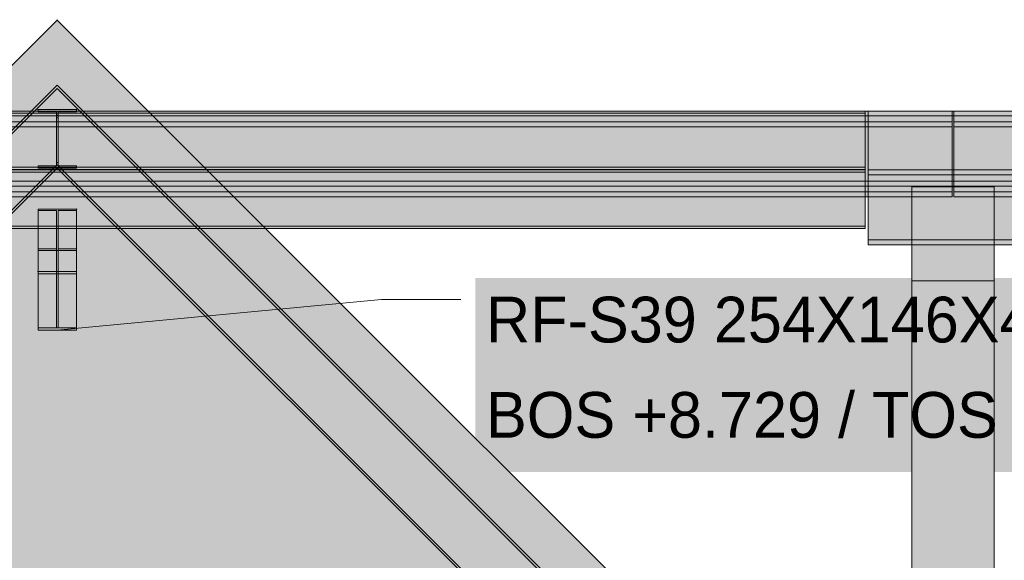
# Model space of a CAD drawing. Header units: millimetres. Extents: x -925 to 33700, y -14775 to 19578.
# Tile 75 of 163: x 9347 to 12764, y 7931 to 9807. Entities that reach past the tile are written whole.
import ezdxf

# ---------------------------------------------------------------- set-up
doc = ezdxf.new("R2010")
doc.units = ezdxf.units.MM
for name, color, linetype in [('FILL-INK', 7, 'Continuous'), ('FILL-STEEL', 7, 'Continuous'), ('FILL-WHITE', 7, 'Continuous'), ('LINE-CORE', 7, 'Continuous'), ('LINE-INK', 7, 'Continuous'), ('TEXT-INK', 7, 'Continuous')]:
    doc.layers.add(name, color=color, linetype=linetype)

msp = doc.modelspace()

# ---------------------------------------------------------------- hatches: boundary and pattern name
at = {"layer": 'FILL-INK', "true_color": 0x1a1a1f}
h = msp.add_hatch(color=250, dxfattribs=at)
h.dxf.hatch_style = 1
h.paths.add_polyline_path([(9478, 8729.3), (9647.8, 8793.1), (9656.7, 8698.5)])
at = {"layer": 'FILL-STEEL', "true_color": 0x0d2973}
h = msp.add_hatch(color=166, dxfattribs=at)
h.dxf.hatch_style = 1
h.paths.add_polyline_path([(9411.4, 8729.3), (9411.4, 8736.1), (9411.4, 8737.1), (9419.8, 8737.1), (9475.1, 8737.1), (9475.1, 8899.9), (9475.1, 8924.7), (9466.6, 8924.7), (9411.4, 8924.7), (9411.4, 8931.5), (9411.4, 8932.5), (9429.3, 8932.5), (9544.6, 8932.5), (9544.6, 8925.8), (9544.6, 8924.7), (9536, 8924.7), (9480.9, 8924.7), (9480.9, 8762.3), (9480.9, 8737.1), (9489.3, 8737.1), (9544.6, 8737.1), (9544.6, 8730.3), (9544.6, 8729.3), (9527, 8729.3)])
at = {"layer": 'FILL-WHITE', "true_color": 0xffffff}
h = msp.add_hatch(color=7, dxfattribs=at)
h.dxf.hatch_style = 1
h.paths.add_polyline_path([(9478, 9805.3), (12447.3, 6836), (12447.3, 3557.6), (11696, 3557.6), (11696, 6275), (10662, 6275), (10662, 6350), (10651.9, 6511.1), (10621.7, 6669.4), (10571.9, 6822.2), (10503.4, 6967), (10417.4, 7101.2), (10315.4, 7222.6), (10199, 7329), (10070.2, 7418.7), (9931.4, 7490.1), (9784.8, 7541.9), (9633, 7573.4), (9478.5, 7584), (9324, 7573.4), (9172.2, 7541.9), (9025.6, 7490.1), (8886.8, 7418.7), (8758, 7329), (8641.6, 7222.6), (8539.6, 7101.2), (8453.6, 6967), (8385.1, 6822.2), (8335.3, 6669.4), (8305.1, 6511.1), (8295, 6350), (8295, 6275), (7261, 6275), (7261, 3557.6), (6508.8, 3557.6), (6508.8, 6836.1)])
h = msp.add_hatch(color=7, dxfattribs=at)
h.dxf.hatch_style = 1
h.paths.add_polyline_path([(9478, 9805.3), (12447.3, 6836), (12447.3, 3557.6), (11696, 3557.6), (11696, 6275), (10662, 6275), (10662, 6350), (10651.9, 6511.1), (10621.7, 6669.4), (10571.9, 6822.2), (10503.4, 6967), (10417.4, 7101.2), (10315.4, 7222.6), (10199, 7329), (10070.2, 7418.7), (9931.4, 7490.1), (9784.8, 7541.9), (9633, 7573.4), (9478.5, 7584), (9324, 7573.4), (9172.2, 7541.9), (9025.6, 7490.1), (8886.8, 7418.7), (8758, 7329), (8641.6, 7222.6), (8539.6, 7101.2), (8453.6, 6967), (8385.1, 6822.2), (8335.3, 6669.4), (8305.1, 6511.1), (8295, 6350), (8295, 6275), (7261, 6275), (7261, 3557.6), (6508.8, 3557.6), (6508.8, 6836.1)])
h = msp.add_hatch(color=7, dxfattribs=at)
h.dxf.hatch_style = 1
h.paths.add_polyline_path([(9477.5, 9806.8), (9477.5, 9806.8), (9477.5, 9806.8), (9477.5, 9806.8), (9477.5, 9806.8), (9477.5, 9806.8), (9477.6, 9806.8), (9477.6, 9806.8), (9477.6, 9806.8), (9477.6, 9806.8), (9477.6, 9806.9), (9477.6, 9806.9), (9477.6, 9806.9), (9477.6, 9806.9), (9477.7, 9806.9), (9477.7, 9806.9), (9477.9, 9806.9), (9477.9, 9806.9), (9477.9, 9806.9), (9477.9, 9806.9), (9478, 9806.9), (9478, 9806.9), (9478.1, 9806.9), (9478.1, 9806.9), (9478.1, 9806.9), (9478.1, 9806.9), (9478.3, 9806.9), (9478.3, 9806.9), (9478.4, 9806.9), (9478.4, 9806.9), (9478.4, 9806.8), (9478.4, 9806.8), (9478.5, 9806.8), (9478.5, 9806.8), (9478.5, 9806.8), (9478.5, 9806.8), (9478.5, 9806.8), (9478.5, 9806.8), (9478, 9805.3)])
h = msp.add_hatch(color=7, dxfattribs=at)
h.dxf.hatch_style = 1
h.paths.add_polyline_path([(9477.5, 9806.8), (9477.5, 9806.8), (9477.5, 9806.8), (9477.5, 9806.8), (9477.5, 9806.8), (9477.5, 9806.8), (9477.6, 9806.8), (9477.6, 9806.8), (9477.6, 9806.8), (9477.6, 9806.8), (9477.6, 9806.9), (9477.6, 9806.9), (9477.6, 9806.9), (9477.6, 9806.9), (9477.7, 9806.9), (9477.7, 9806.9), (9477.9, 9806.9), (9477.9, 9806.9), (9477.9, 9806.9), (9477.9, 9806.9), (9478, 9806.9), (9478, 9806.9), (9478.1, 9806.9), (9478.1, 9806.9), (9478.1, 9806.9), (9478.1, 9806.9), (9478.3, 9806.9), (9478.3, 9806.9), (9478.4, 9806.9), (9478.4, 9806.9), (9478.4, 9806.8), (9478.4, 9806.8), (9478.5, 9806.8), (9478.5, 9806.8), (9478.5, 9806.8), (9478.5, 9806.8), (9478.5, 9806.8), (9478.5, 9806.8), (9478, 9805.3)])
h = msp.add_hatch(color=7, dxfattribs=at)
h.dxf.hatch_style = 1
h.paths.add_polyline_path([(6471.3, 6572.5), (9478, 9579.2), (12840.7, 6216.5), (12835.2, 6211), (9478, 9568.1), (6476.8, 6567), (6471.3, 6572.5)])
h = msp.add_hatch(color=7, dxfattribs=at)
h.dxf.hatch_style = 1
h.paths.add_polyline_path([(6471.3, 6572.5), (9478, 9579.2), (12840.7, 6216.5), (12835.2, 6211), (9478, 9568.1), (6476.8, 6567), (6471.3, 6572.5)])
h = msp.add_hatch(color=7, dxfattribs=at)
h.dxf.hatch_style = 1
h.paths.add_polyline_path([(9478, 9568.1), (12835.2, 6211), (12702.5, 6078.3), (9478, 9302.8), (6609.5, 6434.3), (6476.8, 6567)])
h = msp.add_hatch(color=7, dxfattribs=at)
h.dxf.hatch_style = 1
h.paths.add_polyline_path([(9478, 9568.1), (12835.2, 6211), (12702.5, 6078.3), (9478, 9302.8), (6609.5, 6434.3), (6476.8, 6567)])
h = msp.add_hatch(color=7, dxfattribs=at)
h.dxf.hatch_style = 1
h.paths.add_polyline_path([(6372.5, 9490), (12583.5, 9490), (12583.5, 9472.7), (6372.5, 9472.7)])
h = msp.add_hatch(color=7, dxfattribs=at)
h.dxf.hatch_style = 1
h.paths.add_polyline_path([(6372.5, 9490), (12583.5, 9490), (12583.5, 9472.7), (6372.5, 9472.7)])
h = msp.add_hatch(color=7, dxfattribs=at)
h.dxf.hatch_style = 1
h.paths.add_polyline_path([(6372.5, 9472.7), (12583.5, 9472.7), (12583.5, 9247), (6372.5, 9247)])
h = msp.add_hatch(color=7, dxfattribs=at)
h.dxf.hatch_style = 1
h.paths.add_polyline_path([(6372.5, 9472.7), (12583.5, 9472.7), (12583.5, 9247), (6372.5, 9247)])
h = msp.add_hatch(color=7, dxfattribs=at)
h.dxf.hatch_style = 1
h.paths.add_polyline_path([(7030, 9490), (12281, 9490), (12281, 9490), (12281, 9482.2), (7030, 9482.2), (7030, 9482.2)])
h = msp.add_hatch(color=7, dxfattribs=at)
h.dxf.hatch_style = 1
h.paths.add_polyline_path([(7030, 9490), (12281, 9490), (12281, 9482.2), (7030, 9482.2)])
h = msp.add_hatch(color=7, dxfattribs=at)
h.dxf.hatch_style = 1
h.paths.add_polyline_path([(7030, 9294.6), (7030, 9482.2), (12281, 9482.2), (12281, 9294.6), (7030, 9294.6)])
h = msp.add_hatch(color=7, dxfattribs=at)
h.dxf.hatch_style = 1
h.paths.add_polyline_path([(7030, 9482.2), (12281, 9482.2), (12281, 9294.6), (7030, 9294.6), (7030, 9482.2)])
h = msp.add_hatch(color=7, dxfattribs=at)
h.dxf.hatch_style = 1
h.paths.add_polyline_path([(9409.8, 9495.2), (9409.8, 9495.2), (9411.4, 9495), (9409.8, 9495.1)])
h = msp.add_hatch(color=7, dxfattribs=at)
h.dxf.hatch_style = 1
h.paths.add_polyline_path([(9411.4, 9299.6), (9475.1, 9299.6), (9475.1, 9475), (9475.1, 9487.2), (9411.4, 9487.2), (9411.4, 9495), (9544.6, 9495), (9544.6, 9487.2), (9480.9, 9487.2), (9480.9, 9311.8), (9480.9, 9299.6), (9544.6, 9299.6), (9544.6, 9291.8), (9411.4, 9291.8)])
h = msp.add_hatch(color=7, dxfattribs=at)
h.dxf.hatch_style = 1
h.paths.add_polyline_path([(9544.6, 9495), (9544.6, 9487.2), (9480.9, 9487.2), (9480.9, 9466), (9480.9, 9299.6), (9544.6, 9299.6), (9544.6, 9291.8), (9411.4, 9291.8), (9411.4, 9299.6), (9475.1, 9299.6), (9475.1, 9487.2), (9411.4, 9487.2), (9411.4, 9495)])
h = msp.add_hatch(color=7, dxfattribs=at)
h.dxf.hatch_style = 1
h.paths.add_polyline_path([(9475.1, 9299.6), (9475.1, 9466), (9480.9, 9466), (9480.9, 9299.6), (9544.6, 9299.6), (9544.6, 9291.8), (9411.4, 9291.8), (9411.4, 9299.6)])
h = msp.add_hatch(color=7, dxfattribs=at)
h.dxf.hatch_style = 1
h.paths.add_polyline_path([(9475.1, 9311.8), (9475.1, 9475), (9480.9, 9475), (9480.9, 9311.8)])
h = msp.add_hatch(color=7, dxfattribs=at)
h.dxf.hatch_style = 1
h.paths.add_polyline_path([(9546.2, 9495.2), (9546.2, 9495.2), (9546.2, 9495.1), (9544.6, 9495), (9544.6, 9495)])
h = msp.add_hatch(color=7, dxfattribs=at)
h.dxf.hatch_style = 1
h.paths.add_polyline_path([(12291, 9490), (15735.8, 9490), (19077.1, 6148.8), (19077.1, 6148.8), (19077.1, 6148.8), (19077.1, 6148.8), (19064.8, 6136.5), (15728.6, 9472.7), (12291, 9472.7)])
h = msp.add_hatch(color=7, dxfattribs=at)
h.dxf.hatch_style = 1
h.paths.add_polyline_path([(15735.8, 9490), (19077.1, 6148.8), (19077.1, 6148.8), (19077.1, 6148.8), (19077.1, 6148.8), (19064.8, 6136.5), (15728.6, 9472.7), (12291, 9472.7), (12291, 9490)])
h = msp.add_hatch(color=7, dxfattribs=at)
h.dxf.hatch_style = 1
h.paths.add_polyline_path([(12291, 9472.7), (15728.6, 9472.7), (19064.8, 6136.5), (18905.2, 5976.9), (15635.2, 9247), (12291, 9247)])
h = msp.add_hatch(color=7, dxfattribs=at)
h.dxf.hatch_style = 1
h.paths.add_polyline_path([(12291, 9472.7), (15728.6, 9472.7), (19064.8, 6136.5), (18905.2, 5976.9), (15635.2, 9247), (12291, 9247)])
h = msp.add_hatch(color=7, dxfattribs=at)
h.dxf.hatch_style = 1
h.paths.add_polyline_path([(12588.5, 9490), (15735.8, 9490), (19077.1, 6148.8), (19077.1, 6148.8), (19077.1, 6148.8), (19077.1, 6148.8), (19064.8, 6136.5), (15728.6, 9472.7), (12588.5, 9472.7)])
h = msp.add_hatch(color=7, dxfattribs=at)
h.dxf.hatch_style = 1
h.paths.add_polyline_path([(15735.8, 9490), (19077.1, 6148.8), (19077.1, 6148.8), (19077.1, 6148.8), (19077.1, 6148.8), (19064.8, 6136.5), (15728.6, 9472.7), (12588.5, 9472.7), (12588.5, 9490), (12588.5, 9490)])
h = msp.add_hatch(color=7, dxfattribs=at)
h.dxf.hatch_style = 1
h.paths.add_polyline_path([(12588.5, 9472.7), (15728.6, 9472.7), (19064.8, 6136.5), (18905.2, 5976.9), (15635.2, 9247), (12588.5, 9247)])
h = msp.add_hatch(color=7, dxfattribs=at)
h.dxf.hatch_style = 1
h.paths.add_polyline_path([(12588.5, 9472.7), (15728.6, 9472.7), (19064.8, 6136.5), (18905.2, 5976.9), (15635.2, 9247), (12588.5, 9247)])
h = msp.add_hatch(color=7, dxfattribs=at)
h.dxf.hatch_style = 1
h.paths.add_polyline_path([(6372.5, 9452), (12583.5, 9452), (12583.5, 9434.7), (6372.5, 9434.7)])
h = msp.add_hatch(color=7, dxfattribs=at)
h.dxf.hatch_style = 1
h.paths.add_polyline_path([(6372.5, 9452), (12583.5, 9452), (12583.5, 9434.7), (6372.5, 9434.7)])
h = msp.add_hatch(color=7, dxfattribs=at)
h.dxf.hatch_style = 1
h.paths.add_polyline_path([(6372.5, 9434.7), (12583.5, 9434.7), (12583.5, 9209), (6372.5, 9209)])
h = msp.add_hatch(color=7, dxfattribs=at)
h.dxf.hatch_style = 1
h.paths.add_polyline_path([(6372.5, 9434.7), (12583.5, 9434.7), (12583.5, 9209), (6372.5, 9209)])
h = msp.add_hatch(color=7, dxfattribs=at)
h.dxf.hatch_style = 1
h.paths.add_polyline_path([(12588.5, 9452), (15773.8, 9452), (19077.1, 6148.8), (19064.8, 6136.5), (15766.6, 9434.7), (12588.5, 9434.7), (12588.5, 9434.7)])
h = msp.add_hatch(color=7, dxfattribs=at)
h.dxf.hatch_style = 1
h.paths.add_polyline_path([(15773.8, 9452), (19077.1, 6148.8), (19064.8, 6136.5), (15766.6, 9434.7), (12588.5, 9434.7), (12588.5, 9452)])
h = msp.add_hatch(color=7, dxfattribs=at)
h.dxf.hatch_style = 1
h.paths.add_polyline_path([(12588.5, 9434.7), (15766.6, 9434.7), (19064.8, 6136.5), (18905.2, 5976.9), (15673.2, 9209), (12588.5, 9209)])
h = msp.add_hatch(color=7, dxfattribs=at)
h.dxf.hatch_style = 1
h.paths.add_polyline_path([(12588.5, 9434.7), (15766.6, 9434.7), (19064.8, 6136.5), (18905.2, 5976.9), (15673.2, 9209), (12588.5, 9209)])
h = msp.add_hatch(color=7, dxfattribs=at)
h.dxf.hatch_style = 1
h.paths.add_polyline_path([(6609.5, 6434.3), (9478, 9302.8), (12702.5, 6078.3), (12697, 6072.8), (9478, 9291.8), (6615, 6428.8), (6609.5, 6434.3)])
h = msp.add_hatch(color=7, dxfattribs=at)
h.dxf.hatch_style = 1
h.paths.add_polyline_path([(6609.5, 6434.3), (9478, 9302.8), (12702.5, 6078.3), (12697, 6072.8), (9478, 9291.8), (6615, 6428.8), (6609.5, 6434.3)])
h = msp.add_hatch(color=7, dxfattribs=at)
h.dxf.hatch_style = 1
h.paths.add_polyline_path([(7030, 9294.6), (12281, 9294.6), (12281, 9294.6), (12281, 9286.8), (7030, 9286.8), (7030, 9286.8)])
h = msp.add_hatch(color=7, dxfattribs=at)
h.dxf.hatch_style = 1
h.paths.add_polyline_path([(7030, 9294.6), (12281, 9294.6), (12281, 9286.8), (7030, 9286.8)])
h = msp.add_hatch(color=7, dxfattribs=at)
h.dxf.hatch_style = 1
h.paths.add_polyline_path([(7030, 9286), (12281, 9286), (12281, 9286), (12281, 9278.2), (7030, 9278.2), (7030, 9278.2)])
h = msp.add_hatch(color=7, dxfattribs=at)
h.dxf.hatch_style = 1
h.paths.add_polyline_path([(7030, 9286), (12281, 9286), (12281, 9278.2), (7030, 9278.2)])
h = msp.add_hatch(color=7, dxfattribs=at)
h.dxf.hatch_style = 1
h.paths.add_polyline_path([(7030, 9090.6), (7030, 9278.2), (12281, 9278.2), (12281, 9090.6), (7030, 9090.6)])
h = msp.add_hatch(color=7, dxfattribs=at)
h.dxf.hatch_style = 1
h.paths.add_polyline_path([(7030, 9278.2), (12281, 9278.2), (12281, 9090.6), (7030, 9090.6), (7030, 9278.2)])
h = msp.add_hatch(color=7, dxfattribs=at)
h.dxf.hatch_style = 1
h.paths.add_polyline_path([(12291, 9286), (15939.8, 9286), (19077.1, 6148.8), (19064.8, 6136.5), (15932.6, 9268.7), (12291, 9268.7), (12291, 9268.7)])
h = msp.add_hatch(color=7, dxfattribs=at)
h.dxf.hatch_style = 1
h.paths.add_polyline_path([(15939.8, 9286), (19077.1, 6148.8), (19064.8, 6136.5), (15932.6, 9268.7), (12291, 9268.7), (12291, 9286), (12291, 9286)])
h = msp.add_hatch(color=7, dxfattribs=at)
h.dxf.hatch_style = 1
h.paths.add_polyline_path([(12291, 9268.7), (15932.6, 9268.7), (19064.8, 6136.5), (18905.2, 5976.9), (15839.2, 9043), (12291, 9043)])
h = msp.add_hatch(color=7, dxfattribs=at)
h.dxf.hatch_style = 1
h.paths.add_polyline_path([(12291, 9268.7), (15932.6, 9268.7), (19064.8, 6136.5), (18905.2, 5976.9), (15839.2, 9043), (12291, 9043), (12291, 9268.7)])
h = msp.add_hatch(color=7, dxfattribs=at)
h.dxf.hatch_style = 1
h.paths.add_polyline_path([(6372.5, 9247), (12583.5, 9247), (12583.5, 9229.7), (6372.5, 9229.7)])
h = msp.add_hatch(color=7, dxfattribs=at)
h.dxf.hatch_style = 1
h.paths.add_polyline_path([(6372.5, 9247), (12583.5, 9247), (12583.5, 9229.7), (6372.5, 9229.7)])
h = msp.add_hatch(color=7, dxfattribs=at)
h.dxf.hatch_style = 1
h.paths.add_polyline_path([(12291, 9247), (15635.2, 9247), (18905.2, 5976.9), (18905.2, 5976.9), (18905.2, 5976.9), (18905.2, 5976.9), (18893, 5964.7), (15628, 9229.7), (12291, 9229.7)])
h = msp.add_hatch(color=7, dxfattribs=at)
h.dxf.hatch_style = 1
h.paths.add_polyline_path([(15635.2, 9247), (18905.2, 5976.9), (18905.2, 5976.9), (18905.2, 5976.9), (18905.2, 5976.9), (18893, 5964.7), (15628, 9229.7), (12291, 9229.7), (12291, 9247)])
h = msp.add_hatch(color=7, dxfattribs=at)
h.dxf.hatch_style = 1
h.paths.add_polyline_path([(12443, 9227), (12728.8, 9227), (12728.8, 6674.1), (12443, 6674.1)])
h = msp.add_hatch(color=7, dxfattribs=at)
h.dxf.hatch_style = 1
h.paths.add_polyline_path([(12443, 9227), (12728.8, 9227), (12728.8, 3350), (12443, 3350)])
h = msp.add_hatch(color=7, dxfattribs=at)
h.dxf.hatch_style = 1
h.paths.add_polyline_path([(12588.5, 9247), (15635.2, 9247), (15635.2, 9247), (15635.2, 9247), (15635.2, 9247), (18905.2, 5976.9), (18905.2, 5976.9), (18905.2, 5976.9), (18905.2, 5976.9), (18893, 5964.7), (15628, 9229.7), (12588.5, 9229.7)])
h = msp.add_hatch(color=7, dxfattribs=at)
h.dxf.hatch_style = 1
h.paths.add_polyline_path([(15635.2, 9247), (18905.2, 5976.9), (18905.2, 5976.9), (18905.2, 5976.9), (18905.2, 5976.9), (18893, 5964.7), (15628, 9229.7), (12588.5, 9229.7), (12588.5, 9247)])
h = msp.add_hatch(color=7, dxfattribs=at)
h.dxf.hatch_style = 1
h.paths.add_polyline_path([(6372.5, 9209), (12583.5, 9209), (12583.5, 9191.7), (6372.5, 9191.7)])
h = msp.add_hatch(color=7, dxfattribs=at)
h.dxf.hatch_style = 1
h.paths.add_polyline_path([(6372.5, 9209), (12583.5, 9209), (12583.5, 9191.7), (6372.5, 9191.7)])
h = msp.add_hatch(color=7, dxfattribs=at)
h.dxf.hatch_style = 1
h.paths.add_polyline_path([(12588.5, 9209), (15673.2, 9209), (18905.2, 5976.9), (18905.2, 5976.9), (18893, 5964.7), (15666, 9191.7), (12588.5, 9191.7)])
h = msp.add_hatch(color=7, dxfattribs=at)
h.dxf.hatch_style = 1
h.paths.add_polyline_path([(15673.2, 9209), (18905.2, 5976.9), (18905.2, 5976.9), (18893, 5964.7), (15666, 9191.7), (12588.5, 9191.7), (12588.5, 9209)])
h = msp.add_hatch(color=7, dxfattribs=at)
h.dxf.hatch_style = 1
h.paths.add_polyline_path([(9411.4, 9011.7), (9475.1, 9011.7), (9475.1, 9144.4), (9411.4, 9144.4), (9411.4, 9149.9), (9544.6, 9149.9), (9544.6, 9144.4), (9480.9, 9144.4), (9480.9, 9011.7), (9544.6, 9011.7), (9544.6, 9006.2), (9411.4, 9006.2)])
h = msp.add_hatch(color=7, dxfattribs=at)
h.dxf.hatch_style = 1
h.paths.add_polyline_path([(9411.4, 9149.9), (9544.6, 9149.9), (9544.6, 8932.5), (9411.4, 8932.5), (9411.4, 9149.9)])
h = msp.add_hatch(color=7, dxfattribs=at)
h.dxf.hatch_style = 1
h.paths.add_polyline_path([(9411.4, 8924.7), (9411.4, 9144.4), (9475.1, 9144.4), (9475.1, 8924.7)])
h = msp.add_hatch(color=7, dxfattribs=at)
h.dxf.hatch_style = 1
h.paths.add_polyline_path([(9480.9, 8924.7), (9480.9, 9144.4), (9544.6, 9144.4), (9544.6, 8924.7)])
h = msp.add_hatch(color=7, dxfattribs=at)
h.dxf.hatch_style = 1
h.paths.add_polyline_path([(9546.2, 9150), (9546.2, 9150), (9546.2, 9150), (9546.2, 9149.9), (9544.6, 9149.9)])
h = msp.add_hatch(color=7, dxfattribs=at)
h.dxf.hatch_style = 1
h.paths.add_polyline_path([(7030, 9090.6), (12281, 9090.6), (12281, 9090.6), (12281, 9082.8), (7030, 9082.8), (7030, 9082.8)])
h = msp.add_hatch(color=7, dxfattribs=at)
h.dxf.hatch_style = 1
h.paths.add_polyline_path([(7030, 9090.6), (12281, 9090.6), (12281, 9082.8), (7030, 9082.8)])
h = msp.add_hatch(color=7, dxfattribs=at)
h.dxf.hatch_style = 1
h.paths.add_polyline_path([(12291, 9043), (15839.2, 9043), (18905.2, 5976.9), (18905.2, 5976.9), (18893, 5964.7), (15832, 9025.7), (12291, 9025.7), (12291, 9025.7)])
h = msp.add_hatch(color=7, dxfattribs=at)
h.dxf.hatch_style = 1
h.paths.add_polyline_path([(15839.2, 9043), (18905.2, 5976.9), (18905.2, 5976.9), (18893, 5964.7), (15832, 9025.7), (12291, 9025.7), (12291, 9043)])
h = msp.add_hatch(color=7, dxfattribs=at)
h.dxf.hatch_style = 1
h.paths.add_polyline_path([(9475.1, 9011.7), (9475.1, 8737.1), (9411.4, 8737.1), (9411.4, 9011.7)])
h = msp.add_hatch(color=7, dxfattribs=at)
h.dxf.hatch_style = 1
h.paths.add_polyline_path([(9411.4, 8729.3), (9411.4, 9006.2), (9544.6, 9006.2), (9544.6, 8729.3)])
h = msp.add_hatch(color=7, dxfattribs=at)
h.dxf.hatch_style = 1
h.paths.add_polyline_path([(9544.6, 9011.7), (9544.6, 8737.1), (9480.9, 8737.1), (9480.9, 9011.7)])
h = msp.add_hatch(color=7, dxfattribs=at)
h.dxf.hatch_style = 1
h.paths.add_polyline_path([(9409.8, 8932.7), (9409.8, 8932.7), (9411.4, 8932.5), (9411.4, 8932.5), (9409.8, 8932.6)])
h = msp.add_hatch(color=7, dxfattribs=at)
h.dxf.hatch_style = 1
h.paths.add_polyline_path([(9544.6, 8932.5), (9544.6, 8924.7), (9411.4, 8924.7), (9411.4, 8932.5)])
h = msp.add_hatch(color=7, dxfattribs=at)
h.dxf.hatch_style = 1
h.paths.add_polyline_path([(9475.1, 8737.1), (9475.1, 8924.7), (9480.9, 8924.7), (9480.9, 8737.1)])
h = msp.add_hatch(color=7, dxfattribs=at)
h.dxf.hatch_style = 1
h.paths.add_polyline_path([(9546.2, 8932.7), (9546.2, 8932.7), (9546.2, 8932.6), (9544.6, 8932.5), (9544.6, 8932.5)])
h = msp.add_hatch(color=7, dxfattribs=at)
h.dxf.hatch_style = 1
h.paths.add_polyline_path([(10928, 8236.6), (14042.4, 8236.6), (14042.4, 8910.6), (10928, 8910.6)])
h = msp.add_hatch(color=7, dxfattribs=at)
h.dxf.hatch_style = 1
h.paths.add_polyline_path([(12443, 8900.5), (12728.8, 8900.5), (12728.8, 6500), (12443, 6500)])
h = msp.add_hatch(color=7, dxfattribs=at)
h.dxf.hatch_style = 1
h.paths.add_polyline_path([(12728.8, 8900.5), (12728.8, 6500), (12443, 6500), (12443, 8900.5)])
h = msp.add_hatch(color=7, dxfattribs=at)
h.dxf.hatch_style = 1
h.paths.add_polyline_path([(9411.4, 8737.1), (9544.6, 8737.1), (9544.6, 8729.3), (9411.4, 8729.3)])

# ---------------------------------------------------------------- linework, layer by layer
at = {"layer": 'LINE-CORE', "lineweight": 5}
msp.add_lwpolyline([(6508.8, 6836.1), (9478, 9805.3), (12447.3, 6836), (12447.3, 3557.6)], dxfattribs=at)
msp.add_lwpolyline([(6508.8, 6836.1), (9478, 9805.3), (12447.3, 6836), (12447.3, 3557.6)], dxfattribs=at)
for points in [[(9477.5, 9806.8), (9477.5, 9806.8), (9477.5, 9806.8), (9477.5, 9806.8), (9477.5, 9806.8), (9477.5, 9806.8), (9477.6, 9806.8), (9477.6, 9806.8), (9477.6, 9806.8), (9477.6, 9806.8), (9477.6, 9806.9), (9477.6, 9806.9), (9477.6, 9806.9), (9477.6, 9806.9), (9477.7, 9806.9), (9477.7, 9806.9), (9477.9, 9806.9), (9477.9, 9806.9), (9477.9, 9806.9), (9477.9, 9806.9), (9478, 9806.9), (9478, 9806.9), (9478.1, 9806.9), (9478.1, 9806.9), (9478.1, 9806.9), (9478.1, 9806.9), (9478.3, 9806.9), (9478.3, 9806.9), (9478.4, 9806.9), (9478.4, 9806.9), (9478.4, 9806.8), (9478.4, 9806.8), (9478.5, 9806.8), (9478.5, 9806.8), (9478.5, 9806.8), (9478.5, 9806.8), (9478.5, 9806.8), (9478.5, 9806.8), (9478, 9805.3)], [(9477.5, 9806.8), (9477.5, 9806.8), (9477.5, 9806.8), (9477.5, 9806.8), (9477.5, 9806.8), (9477.5, 9806.8), (9477.6, 9806.8), (9477.6, 9806.8), (9477.6, 9806.8), (9477.6, 9806.8), (9477.6, 9806.9), (9477.6, 9806.9), (9477.6, 9806.9), (9477.6, 9806.9), (9477.7, 9806.9), (9477.7, 9806.9), (9477.9, 9806.9), (9477.9, 9806.9), (9477.9, 9806.9), (9477.9, 9806.9), (9478, 9806.9), (9478, 9806.9), (9478.1, 9806.9), (9478.1, 9806.9), (9478.1, 9806.9), (9478.1, 9806.9), (9478.3, 9806.9), (9478.3, 9806.9), (9478.4, 9806.9), (9478.4, 9806.9), (9478.4, 9806.8), (9478.4, 9806.8), (9478.5, 9806.8), (9478.5, 9806.8), (9478.5, 9806.8), (9478.5, 9806.8), (9478.5, 9806.8), (9478.5, 9806.8), (9478, 9805.3)], [(6471.3, 6572.5), (9478, 9579.2), (12840.7, 6216.5), (12835.2, 6211), (9478, 9568.1), (6476.8, 6567), (6471.3, 6572.5)], [(6471.3, 6572.5), (9478, 9579.2), (12840.7, 6216.5), (12835.2, 6211), (9478, 9568.1), (6476.8, 6567), (6471.3, 6572.5)], [(9478, 9568.1), (12835.2, 6211), (12835.2, 6211), (12702.5, 6078.3), (9478, 9302.8), (6609.5, 6434.3), (6476.8, 6567)], [(9478, 9568.1), (12835.2, 6211), (12835.2, 6211), (12702.5, 6078.3), (9478, 9302.8), (6609.5, 6434.3), (6476.8, 6567)], [(6372.5, 9490), (12583.5, 9490), (12583.5, 9490), (12583.5, 9472.7), (6372.5, 9472.7), (6372.5, 9472.7)], [(6372.5, 9490), (12583.5, 9490), (12583.5, 9472.7), (6372.5, 9472.7)], [(6372.5, 9472.7), (12583.5, 9472.7), (12583.5, 9472.7), (12583.5, 9247), (6372.5, 9247), (6372.5, 9247)], [(6372.5, 9472.7), (12583.5, 9472.7), (12583.5, 9247), (12583.5, 9247), (6372.5, 9247), (6372.5, 9472.7)], [(7030, 9490), (12281, 9490), (12281, 9490), (12281, 9482.2), (7030, 9482.2), (7030, 9482.2)], [(7030, 9490), (12281, 9490), (12281, 9482.2), (7030, 9482.2)], [(7030, 9294.6), (7030, 9482.2), (12281, 9482.2), (12281, 9482.2), (12281, 9482.2), (12281, 9482.2), (12281, 9294.6), (7030, 9294.6), (7030, 9294.6), (7030, 9294.6)], [(7030, 9482.2), (7030, 9482.2), (12281, 9482.2), (12281, 9294.6), (12281, 9294.6), (12281, 9294.6), (12281, 9294.6), (7030, 9294.6), (7030, 9482.2), (7030, 9482.2)], [(9409.8, 9495.2), (9409.8, 9495.2), (9411.4, 9495), (9409.8, 9495.1)], [(9411.4, 9299.6), (9475.1, 9299.6), (9475.1, 9475), (9475.1, 9475), (9475.1, 9487.2), (9411.4, 9487.2), (9411.4, 9495), (9544.6, 9495), (9544.6, 9487.2), (9480.9, 9487.2), (9480.9, 9311.8), (9480.9, 9311.8), (9480.9, 9299.6), (9544.6, 9299.6), (9544.6, 9291.8), (9411.4, 9291.8)], [(9544.6, 9495), (9544.6, 9487.2), (9480.9, 9487.2), (9480.9, 9466), (9480.9, 9466), (9480.9, 9299.6), (9544.6, 9299.6), (9544.6, 9291.8), (9411.4, 9291.8), (9411.4, 9299.6), (9475.1, 9299.6), (9475.1, 9487.2), (9411.4, 9487.2), (9411.4, 9495)], [(9475.1, 9299.6), (9475.1, 9466), (9475.1, 9466), (9480.9, 9466), (9480.9, 9299.6), (9544.6, 9299.6), (9544.6, 9291.8), (9411.4, 9291.8), (9411.4, 9299.6)], [(9475.1, 9311.8), (9475.1, 9475), (9480.9, 9475), (9480.9, 9475), (9480.9, 9311.8), (9475.1, 9311.8)], [(9546.2, 9495.2), (9546.2, 9495.2), (9546.2, 9495.1), (9544.6, 9495), (9544.6, 9495)], [(12291, 9490), (15735.8, 9490), (15735.8, 9490), (19077.1, 6148.8), (19077.1, 6148.8), (19077.1, 6148.8), (19077.1, 6148.8), (19077.1, 6148.8), (19064.8, 6136.5), (15728.6, 9472.7), (12291, 9472.7), (12291, 9472.7)], [(15735.8, 9490), (19077.1, 6148.8), (19077.1, 6148.8), (19077.1, 6148.8), (19077.1, 6148.8), (19077.1, 6148.8), (19064.8, 6136.5), (15728.6, 9472.7), (12291, 9472.7), (12291, 9490)], [(12291, 9472.7), (15728.6, 9472.7), (15728.6, 9472.7), (15728.6, 9472.7), (15728.6, 9472.7), (15728.6, 9472.7), (15728.6, 9472.7), (19064.8, 6136.5), (19064.8, 6136.5), (18905.2, 5976.9), (15635.2, 9247), (12291, 9247)], [(12291, 9472.7), (15728.6, 9472.7), (15728.6, 9472.7), (15728.6, 9472.7), (19064.8, 6136.5), (19064.8, 6136.5), (18905.2, 5976.9), (15635.2, 9247), (12291, 9247), (12291, 9472.7)], [(12588.5, 9490), (15735.8, 9490), (15735.8, 9490), (19077.1, 6148.8), (19077.1, 6148.8), (19077.1, 6148.8), (19077.1, 6148.8), (19077.1, 6148.8), (19064.8, 6136.5), (15728.6, 9472.7), (12588.5, 9472.7)], [(15735.8, 9490), (19077.1, 6148.8), (19077.1, 6148.8), (19077.1, 6148.8), (19077.1, 6148.8), (19077.1, 6148.8), (19064.8, 6136.5), (15728.6, 9472.7), (12588.5, 9472.7), (12588.5, 9490), (12588.5, 9490)], [(12588.5, 9472.7), (15728.6, 9472.7), (15728.6, 9472.7), (19064.8, 6136.5), (19064.8, 6136.5), (18905.2, 5976.9), (15635.2, 9247), (12588.5, 9247)], [(12588.5, 9472.7), (15728.6, 9472.7), (15728.6, 9472.7), (15728.6, 9472.7), (19064.8, 6136.5), (19064.8, 6136.5), (18905.2, 5976.9), (15635.2, 9247), (12588.5, 9247), (12588.5, 9472.7)], [(6372.5, 9452), (12583.5, 9452), (12583.5, 9452), (12583.5, 9434.7), (6372.5, 9434.7), (6372.5, 9434.7)], [(6372.5, 9452), (12583.5, 9452), (12583.5, 9434.7), (6372.5, 9434.7)], [(6372.5, 9434.7), (12583.5, 9434.7), (12583.5, 9434.7), (12583.5, 9209), (6372.5, 9209), (6372.5, 9209)], [(6372.5, 9434.7), (12583.5, 9434.7), (12583.5, 9209), (12583.5, 9209), (6372.5, 9209), (6372.5, 9434.7)], [(12588.5, 9452), (15773.8, 9452), (15773.8, 9452), (19077.1, 6148.8), (19064.8, 6136.5), (15766.6, 9434.7), (12588.5, 9434.7), (12588.5, 9434.7)], [(15773.8, 9452), (19077.1, 6148.8), (19064.8, 6136.5), (15766.6, 9434.7), (12588.5, 9434.7), (12588.5, 9452)], [(12588.5, 9434.7), (15766.6, 9434.7), (15766.6, 9434.7), (15766.6, 9434.7), (15766.6, 9434.7), (15766.6, 9434.7), (19064.8, 6136.5), (18905.2, 5976.9), (15673.2, 9209), (12588.5, 9209), (12588.5, 9209)], [(12588.5, 9434.7), (15766.6, 9434.7), (15766.6, 9434.7), (15766.6, 9434.7), (19064.8, 6136.5), (18905.2, 5976.9), (15673.2, 9209), (12588.5, 9209), (12588.5, 9434.7)], [(6609.5, 6434.3), (9478, 9302.8), (12702.5, 6078.3), (12697, 6072.8), (9478, 9291.8), (6615, 6428.8), (6609.5, 6434.3)], [(6609.5, 6434.3), (9478, 9302.8), (12702.5, 6078.3), (12697, 6072.8), (9478, 9291.8), (6615, 6428.8), (6609.5, 6434.3)], [(7030, 9294.6), (12281, 9294.6), (12281, 9294.6), (12281, 9286.8), (7030, 9286.8), (7030, 9286.8)], [(7030, 9294.6), (12281, 9294.6), (12281, 9286.8), (7030, 9286.8)], [(7030, 9286), (12281, 9286), (12281, 9286), (12281, 9278.2), (7030, 9278.2), (7030, 9278.2)], [(7030, 9286), (12281, 9286), (12281, 9278.2), (7030, 9278.2)], [(7030, 9090.6), (7030, 9278.2), (12281, 9278.2), (12281, 9278.2), (12281, 9278.2), (12281, 9278.2), (12281, 9090.6), (7030, 9090.6), (7030, 9090.6), (7030, 9090.6)], [(7030, 9278.2), (7030, 9278.2), (12281, 9278.2), (12281, 9090.6), (12281, 9090.6), (12281, 9090.6), (12281, 9090.6), (7030, 9090.6), (7030, 9278.2), (7030, 9278.2)], [(12291, 9286), (15939.8, 9286), (15939.8, 9286), (19077.1, 6148.8), (19064.8, 6136.5), (15932.6, 9268.7), (12291, 9268.7), (12291, 9268.7)], [(15939.8, 9286), (19077.1, 6148.8), (19064.8, 6136.5), (15932.6, 9268.7), (12291, 9268.7), (12291, 9286), (12291, 9286)], [(12291, 9268.7), (15932.6, 9268.7), (15932.6, 9268.7), (19064.8, 6136.5), (19064.8, 6136.5), (19064.8, 6136.5), (19064.8, 6136.5), (19064.8, 6136.5), (18905.2, 5976.9), (15839.2, 9043), (12291, 9043), (12291, 9043)], [(12291, 9268.7), (12291, 9268.7), (15932.6, 9268.7), (15932.6, 9268.7), (15932.6, 9268.7), (19064.8, 6136.5), (19064.8, 6136.5), (19064.8, 6136.5), (19064.8, 6136.5), (19064.8, 6136.5), (18905.2, 5976.9), (15839.2, 9043), (12291, 9043), (12291, 9268.7), (12291, 9268.7)], [(6372.5, 9247), (12583.5, 9247), (12583.5, 9247), (12583.5, 9229.7), (6372.5, 9229.7), (6372.5, 9229.7)], [(6372.5, 9247), (12583.5, 9247), (12583.5, 9229.7), (6372.5, 9229.7)], [(12291, 9247), (15635.2, 9247), (18905.2, 5976.9), (18905.2, 5976.9), (18905.2, 5976.9), (18905.2, 5976.9), (18893, 5964.7), (15628, 9229.7), (12291, 9229.7)], [(15635.2, 9247), (15635.2, 9247), (15635.2, 9247), (18905.2, 5976.9), (18905.2, 5976.9), (18905.2, 5976.9), (18905.2, 5976.9), (18893, 5964.7), (15628, 9229.7), (12291, 9229.7), (12291, 9247)], [(12443, 9227), (12728.8, 9227), (12728.8, 6674.1), (12443, 6674.1)], [(12443, 9227), (12728.8, 9227), (12728.8, 3350), (12443, 3350)], [(12588.5, 9247), (15635.2, 9247), (15635.2, 9247), (15635.2, 9247), (15635.2, 9247), (15635.2, 9247), (18905.2, 5976.9), (18905.2, 5976.9), (18905.2, 5976.9), (18905.2, 5976.9), (18893, 5964.7), (15628, 9229.7), (12588.5, 9229.7)], [(15635.2, 9247), (15635.2, 9247), (15635.2, 9247), (18905.2, 5976.9), (18905.2, 5976.9), (18905.2, 5976.9), (18905.2, 5976.9), (18893, 5964.7), (15628, 9229.7), (12588.5, 9229.7), (12588.5, 9247)], [(6372.5, 9209), (12583.5, 9209), (12583.5, 9209), (12583.5, 9191.7), (6372.5, 9191.7), (6372.5, 9191.7)], [(6372.5, 9209), (12583.5, 9209), (12583.5, 9191.7), (6372.5, 9191.7)], [(12588.5, 9209), (15673.2, 9209), (15673.2, 9209), (15673.2, 9209), (15673.2, 9209), (18905.2, 5976.9), (18905.2, 5976.9), (18905.2, 5976.9), (18893, 5964.7), (15666, 9191.7), (12588.5, 9191.7), (12588.5, 9191.7)], [(15673.2, 9209), (15673.2, 9209), (15673.2, 9209), (18905.2, 5976.9), (18905.2, 5976.9), (18905.2, 5976.9), (18893, 5964.7), (15666, 9191.7), (12588.5, 9191.7), (12588.5, 9209)], [(9411.4, 9011.7), (9475.1, 9011.7), (9475.1, 9144.4), (9411.4, 9144.4), (9411.4, 9149.9), (9544.6, 9149.9), (9544.6, 9144.4), (9480.9, 9144.4), (9480.9, 9011.7), (9544.6, 9011.7), (9544.6, 9006.2), (9411.4, 9006.2)], [(9411.4, 9149.9), (9544.6, 9149.9), (9544.6, 8932.5), (9544.6, 8932.5), (9544.6, 8932.5), (9411.4, 8932.5), (9411.4, 9149.9), (9411.4, 9149.9)], [(9411.4, 8924.7), (9411.4, 8924.7), (9411.4, 9144.4), (9475.1, 9144.4), (9475.1, 9144.4), (9475.1, 9144.4), (9475.1, 8924.7), (9411.4, 8924.7)], [(9480.9, 8924.7), (9480.9, 8924.7), (9480.9, 9144.4), (9544.6, 9144.4), (9544.6, 9144.4), (9544.6, 9144.4), (9544.6, 8924.7), (9480.9, 8924.7)], [(9546.2, 9150), (9546.2, 9150), (9546.2, 9150), (9546.2, 9149.9), (9544.6, 9149.9)], [(7030, 9090.6), (12281, 9090.6), (12281, 9090.6), (12281, 9082.8), (7030, 9082.8), (7030, 9082.8)], [(7030, 9090.6), (12281, 9090.6), (12281, 9082.8), (7030, 9082.8)], [(12291, 9043), (15839.2, 9043), (18905.2, 5976.9), (18905.2, 5976.9), (18893, 5964.7), (15832, 9025.7), (12291, 9025.7), (12291, 9025.7)], [(15839.2, 9043), (18905.2, 5976.9), (18905.2, 5976.9), (18893, 5964.7), (15832, 9025.7), (12291, 9025.7), (12291, 9043)], [(9475.1, 9011.7), (9475.1, 8737.1), (9411.4, 8737.1), (9411.4, 9011.7)], [(9411.4, 8729.3), (9411.4, 9006.2), (9544.6, 9006.2), (9544.6, 9006.2), (9544.6, 8729.3), (9411.4, 8729.3)], [(9544.6, 9011.7), (9544.6, 8737.1), (9480.9, 8737.1), (9480.9, 9011.7)], [(9409.8, 8932.7), (9409.8, 8932.7), (9411.4, 8932.5), (9411.4, 8932.5), (9409.8, 8932.6)], [(9544.6, 8932.5), (9544.6, 8924.7), (9411.4, 8924.7), (9411.4, 8932.5)], [(9475.1, 8737.1), (9475.1, 8924.7), (9475.1, 8924.7), (9480.9, 8924.7), (9480.9, 8924.7), (9480.9, 8737.1), (9480.9, 8737.1), (9475.1, 8737.1)], [(9546.2, 8932.7), (9546.2, 8932.7), (9546.2, 8932.6), (9544.6, 8932.5), (9544.6, 8932.5)], [(12443, 8900.5), (12728.8, 8900.5), (12728.8, 6500), (12443, 6500)], [(12728.8, 8900.5), (12728.8, 6500), (12443, 6500), (12443, 8900.5)], [(9411.4, 8737.1), (9544.6, 8737.1), (9544.6, 8729.3), (9411.4, 8729.3)]]:
    msp.add_lwpolyline(points, close=True, dxfattribs=at)
at = {"layer": 'LINE-INK', "lineweight": 5}
for p, q in [((9478, 8729.3), (10603, 8835.6)), ((10603, 8835.6), (10878, 8835.6))]:
    msp.add_line(p, q, dxfattribs=at)
msp.add_lwpolyline([(9411.4, 8729.3), (9411.4, 8736.1), (9411.4, 8737.1), (9419.8, 8737.1), (9475.1, 8737.1), (9475.1, 8899.9), (9475.1, 8924.7), (9466.6, 8924.7), (9411.4, 8924.7), (9411.4, 8931.5), (9411.4, 8932.5), (9429.3, 8932.5), (9544.6, 8932.5), (9544.6, 8925.8), (9544.6, 8924.7), (9536, 8924.7), (9480.9, 8924.7), (9480.9, 8762.3), (9480.9, 8737.1), (9489.3, 8737.1), (9544.6, 8737.1), (9544.6, 8730.3), (9544.6, 8729.3), (9527, 8729.3)], close=True, dxfattribs=at)

# ---------------------------------------------------------------- texts
at = {"layer": 'TEXT-INK'}
for s, p in [('RF-S39 254X146X43 UB S355', (10965.5, 8686.8)), ('BOS +8.729 / TOS +9.150', (10965.5, 8356))]:
    msp.add_text(s, height=158.75, dxfattribs=at).set_placement(p)

doc.saveas('drawing.dxf')
